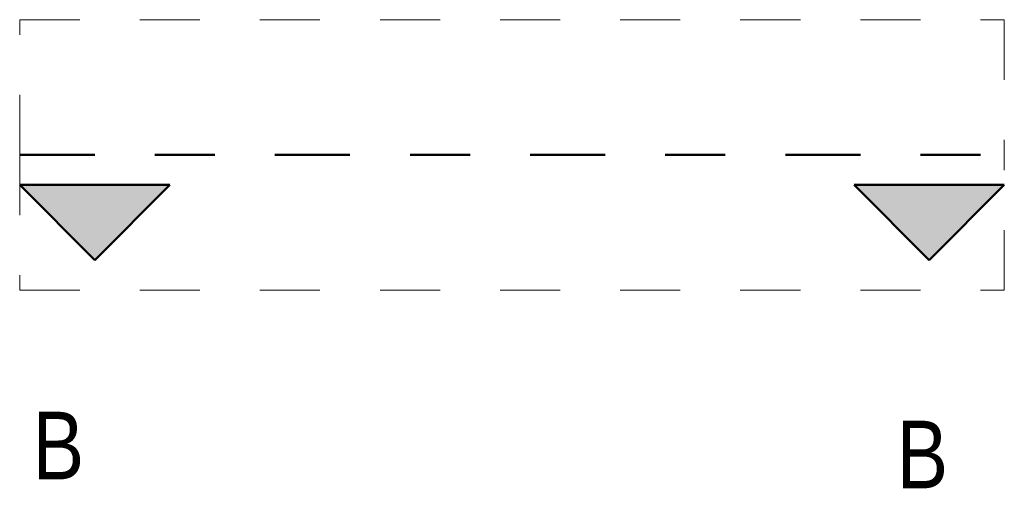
# Model space of a CAD drawing. Header units: millimetres. Extents: x -80 to 34, y 0 to 18.
# Tile 134 of 135: x 32.736 to 34.376, y 12.357 to 13.137. Entities that reach past the tile are written whole.
import ezdxf

# ---------------------------------------------------------------- set-up
doc = ezdxf.new("R2010")
doc.units = ezdxf.units.MM
doc.linetypes.add('DASHDOT', pattern=[1, 0.5, -0.25, 0, -0.25])
doc.linetypes.add('HIDDEN', pattern=[0.375, 0.25, -0.125])
doc.styles.add('Arial Narrow', font='ARIALN.TTF')

msp = doc.modelspace()

# ---------------------------------------------------------------- hatches: boundary and pattern name
at = {"lineweight": 25, "true_color": 0x0000ff}
for points in [[(32.8611, 12.736768), (32.9861, 12.861768), (32.7361, 12.861768)], [(34.250683, 12.736768), (34.375683, 12.861768), (34.125683, 12.861768)]]:
    msp.add_hatch(color=5, dxfattribs=at).paths.add_polyline_path(points)

# ---------------------------------------------------------------- linework, layer by layer
at = {"color": 9, "linetype": 'HIDDEN', "lineweight": 0, "ltscale": 0.25}
for p, q in [((32.7361, 12.911768), (32.7361, 13.136921)), ((32.7361, 13.136921), (34.375683, 13.136921)), ((34.375683, 13.136921), (34.375683, 12.911768)), ((32.7361, 12.911768), (32.7361, 12.686614)), ((34.375683, 12.686614), (34.375683, 12.911768)), ((32.7361, 12.686614), (34.375683, 12.686614))]:
    msp.add_line(p, q, dxfattribs=at)
at = {"color": 4, "linetype": 'DASHDOT', "lineweight": 50, "ltscale": 0.25}
msp.add_line((32.7361, 12.911768), (34.375683, 12.911768), dxfattribs=at)
msp.add_line((32.7361, 12.911768), (34.375683, 12.911768), dxfattribs=at)
at = {"color": 4, "linetype": 'Continuous', "lineweight": 50}
for p, q in [((32.8611, 12.736768), (32.7361, 12.861768)), ((32.7361, 12.861768), (32.9861, 12.861768)), ((32.9861, 12.861768), (32.8611, 12.736768)), ((34.250683, 12.736768), (34.125683, 12.861768)), ((34.125683, 12.861768), (34.375683, 12.861768)), ((34.375683, 12.861768), (34.250683, 12.736768))]:
    msp.add_line(p, q, dxfattribs=at)

# ---------------------------------------------------------------- texts
at = {"color": 4, "lineweight": 50, "style": 'Arial Narrow'}
for p in [(32.7576, 12.371768), (34.196215, 12.356874)]:
    msp.add_text('B', height=0.1125, dxfattribs=at).set_placement(p)

doc.saveas('drawing.dxf')
